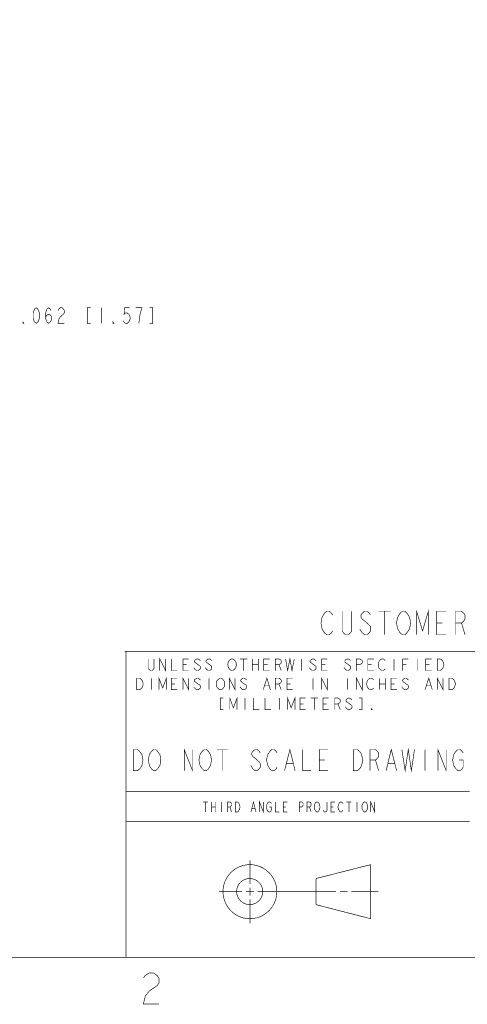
# Model space of a CAD drawing. Extents: x -11 to 11, y -8.5 to 8.5.
# Tile 4 of 10: x 1.8 to 5.4, y -8.4 to -0.5. Entities that reach past the tile are written whole.
import ezdxf

# ---------------------------------------------------------------- set-up
doc = ezdxf.new("R2010")
doc.units = 0
doc.header["$MEASUREMENT"] = 0
doc.layers.add('LAYER_1', color=7, linetype='Continuous')

msp = doc.modelspace()

# ---------------------------------------------------------------- linework, layer by layer
at = {"layer": 'LAYER_1', "const_width": 0.005}
for points in [[(-10.5, 7.99917), (-10.5, -8.00083), (10.5, -8.00083)], [(1.96332, -2.86417), (1.97, -2.8425), (1.98834, -2.8325), (2.00666, -2.8425), (2.01333, -2.86417), (2.00666, -2.88583), (2, -2.89583), (1.98834, -2.90584), (1.975, -2.89583), (1.97, -2.88583), (1.96332, -2.86417), (1.96332, -2.8225), (1.97, -2.8025), (1.975, -2.79083), (1.98834, -2.78084), (2, -2.79083), (2.00666, -2.8025)], [(2.06333, -2.8025), (2.07, -2.79083), (2.08167, -2.78084), (2.095, -2.78084), (2.10666, -2.79083), (2.11334, -2.8025), (2.11334, -2.8225), (2.10666, -2.8325), (2.095, -2.8425), (2.08167, -2.85416), (2.07, -2.87417), (2.06333, -2.90584), (2.11334, -2.90584)], [(2.32499, -2.78084), (2.29999, -2.78084), (2.29999, -2.90584), (2.32499, -2.90584)], [(2.41333, -2.78084), (2.41333, -2.90584)], [(2.63833, -2.78084), (2.6, -2.78084), (2.595, -2.8325), (2.60666, -2.8225), (2.62, -2.8225), (2.63166, -2.8325), (2.63833, -2.8425), (2.64499, -2.86417), (2.63833, -2.88583), (2.63166, -2.89583), (2.62, -2.90584), (2.60666, -2.90584), (2.595, -2.89583), (2.58832, -2.88583)], [(2.71332, -2.90584), (2.72, -2.85416), (2.725, -2.8225), (2.73166, -2.8025), (2.73834, -2.78084), (2.68833, -2.78084)], [(2.79999, -2.90584), (2.82499, -2.90584), (2.82499, -2.78084), (2.79999, -2.78084)], [(4.27333, -5.3775), (4.26333, -5.3925), (4.24333, -5.40916), (4.22499, -5.40916), (4.205, -5.3925), (4.19667, -5.3775), (4.18666, -5.3625), (4.17833, -5.31416), (4.18666, -5.2675), (4.19667, -5.25083), (4.205, -5.23583), (4.22499, -5.21916), (4.24333, -5.21916), (4.26333, -5.23583), (4.27333, -5.25083)], [(4.42499, -5.21916), (4.42499, -5.3775), (4.415, -5.3925), (4.39499, -5.40916), (4.37667, -5.40916), (4.35833, -5.3925), (4.34833, -5.3775), (4.34833, -5.21916)], [(4.57666, -5.25083), (4.56666, -5.23583), (4.54833, -5.21916), (4.52833, -5.21916), (4.51, -5.23583), (4.5, -5.25083), (4.5, -5.2675), (4.51, -5.2825), (4.52833, -5.29751), (4.54833, -5.31416), (4.56666, -5.33083), (4.57666, -5.34583), (4.57666, -5.3775), (4.56666, -5.3925), (4.54833, -5.40916), (4.52833, -5.40916), (4.51, -5.3925), (4.5, -5.3775), (4.48999, -5.3625)], [(4.64332, -5.21916), (4.73834, -5.21916)], [(4.69, -5.21916), (4.69, -5.40916)], [(4.94667, -5.40916), (4.94667, -5.21916), (4.995, -5.3775), (5.04167, -5.21916), (5.04167, -5.40916)], [(5.18499, -5.40916), (5.10833, -5.40916), (5.10833, -5.21916), (5.18499, -5.21916)], [(5.26, -5.40916), (5.26, -5.21916), (5.30832, -5.21916), (5.32666, -5.23583), (5.33667, -5.25083), (5.33667, -5.2825), (5.32666, -5.29751), (5.30832, -5.31416), (5.26, -5.31416)], [(5.10833, -5.31416), (5.155, -5.31416)], [(5.30832, -5.31416), (5.33667, -5.40916)], [(2.6, -5.54083), (10.5, -5.54083)], [(2.61, -8.00083), (2.61, -5.54083)], [(2.835, -5.6025), (2.835, -5.68083), (2.83, -5.68749), (2.81833, -5.69584), (2.80667, -5.69584), (2.795, -5.68749), (2.78833, -5.68083), (2.78833, -5.6025)], [(2.88166, -5.69584), (2.88166, -5.6025), (2.92833, -5.69584), (2.92833, -5.6025)], [(2.975, -5.6025), (2.975, -5.69584), (3.02166, -5.69584)], [(3.11499, -5.69584), (3.06833, -5.69584), (3.06833, -5.6025), (3.11499, -5.6025)], [(3.20833, -5.61749), (3.20166, -5.61083), (3.19, -5.6025), (3.17833, -5.6025), (3.16667, -5.61083), (3.15999, -5.61749), (3.15999, -5.62583), (3.16667, -5.63249), (3.17833, -5.64084), (3.19, -5.64916), (3.20166, -5.6575), (3.20833, -5.66416), (3.20833, -5.68083), (3.20166, -5.68749), (3.19, -5.69584), (3.17833, -5.69584), (3.16667, -5.68749), (3.15999, -5.68083), (3.155, -5.67251)], [(3.29999, -5.61749), (3.295, -5.61083), (3.28332, -5.6025), (3.27166, -5.6025), (3.26, -5.61083), (3.25334, -5.61749), (3.25334, -5.62583), (3.26, -5.63249), (3.27166, -5.64084), (3.28332, -5.64916), (3.295, -5.6575), (3.29999, -5.66416), (3.29999, -5.68083), (3.295, -5.68749), (3.28332, -5.69584), (3.27166, -5.69584), (3.26, -5.68749), (3.25334, -5.68083), (3.24833, -5.67251)], [(3.52667, -5.6025), (3.585, -5.6025)], [(3.55667, -5.6025), (3.55667, -5.69584)], [(3.625, -5.6025), (3.625, -5.69584)], [(3.67333, -5.6025), (3.67333, -5.69584)], [(3.765, -5.69584), (3.71833, -5.69584), (3.71833, -5.6025), (3.765, -5.6025)], [(3.81166, -5.69584), (3.81166, -5.6025), (3.83999, -5.6025), (3.85333, -5.61083), (3.85833, -5.61749), (3.85833, -5.63249), (3.85333, -5.64084), (3.83999, -5.64916), (3.81166, -5.64916)], [(3.89332, -5.6025), (3.90999, -5.69584), (3.92833, -5.6025), (3.945, -5.69584), (3.96332, -5.6025)], [(4.02166, -5.6025), (4.02166, -5.69584)], [(4.13833, -5.61749), (4.13166, -5.61083), (4.12, -5.6025), (4.10833, -5.6025), (4.09667, -5.61083), (4.08999, -5.61749), (4.08999, -5.62583), (4.09667, -5.63249), (4.10833, -5.64084), (4.12, -5.64916), (4.13166, -5.6575), (4.13833, -5.66416), (4.13833, -5.68083), (4.13166, -5.68749), (4.12, -5.69584), (4.10833, -5.69584), (4.09667, -5.68749), (4.08999, -5.68083), (4.085, -5.67251)], [(4.22999, -5.69584), (4.18332, -5.69584), (4.18332, -5.6025), (4.22999, -5.6025)], [(4.41667, -5.61749), (4.40999, -5.61083), (4.39833, -5.6025), (4.38833, -5.6025), (4.375, -5.61083), (4.37, -5.61749), (4.37, -5.62583), (4.375, -5.63249), (4.38833, -5.64084), (4.39833, -5.64916), (4.40999, -5.6575), (4.41667, -5.66416), (4.41667, -5.68083), (4.40999, -5.68749), (4.39833, -5.69584), (4.38833, -5.69584), (4.375, -5.68749), (4.37, -5.68083), (4.36334, -5.67251)], [(4.46332, -5.69584), (4.46332, -5.6025), (4.49166, -5.6025), (4.50334, -5.61083), (4.51, -5.61749), (4.51, -5.63249), (4.50334, -5.64084), (4.49166, -5.64916), (4.46332, -5.64916)], [(4.60333, -5.69584), (4.555, -5.69584), (4.555, -5.6025), (4.60333, -5.6025)], [(4.695, -5.68083), (4.69, -5.68749), (4.67833, -5.69584), (4.66667, -5.69584), (4.655, -5.68749), (4.64833, -5.68083), (4.64332, -5.67251), (4.63833, -5.64916), (4.64332, -5.62583), (4.64833, -5.61749), (4.655, -5.61083), (4.66667, -5.6025), (4.67833, -5.6025), (4.69, -5.61083), (4.695, -5.61749)], [(4.765, -5.6025), (4.765, -5.69584)], [(4.835, -5.69584), (4.835, -5.6025), (4.88166, -5.6025)], [(4.95166, -5.6025), (4.95166, -5.69584)], [(5.06833, -5.69584), (5.01999, -5.69584), (5.01999, -5.6025), (5.06833, -5.6025)], [(3.06833, -5.64916), (3.09667, -5.64916)], [(3.625, -5.64916), (3.67333, -5.64916)], [(3.71833, -5.64916), (3.74833, -5.64916)], [(3.83999, -5.64916), (3.85833, -5.69584)], [(4.18332, -5.64916), (4.21332, -5.64916)], [(4.555, -5.64916), (4.585, -5.64916)], [(4.835, -5.64916), (4.86334, -5.64916)], [(5.01999, -5.64916), (5.04999, -5.64916)], [(2.81333, -5.75749), (2.81333, -5.85084)], [(2.875, -5.85084), (2.875, -5.75749), (2.905, -5.83584), (2.93499, -5.75749), (2.93499, -5.85084)], [(3.02166, -5.85084), (2.975, -5.85084), (2.975, -5.75749), (3.02166, -5.75749)], [(3.06833, -5.85084), (3.06833, -5.75749), (3.11499, -5.85084), (3.11499, -5.75749)], [(3.20833, -5.7725), (3.20166, -5.76584), (3.19, -5.75749), (3.17833, -5.75749), (3.16667, -5.76584), (3.15999, -5.7725), (3.15999, -5.78084), (3.16667, -5.7875), (3.17833, -5.79584), (3.19, -5.80417), (3.20166, -5.81083), (3.20833, -5.81917), (3.20833, -5.83584), (3.20166, -5.8425), (3.19, -5.85084), (3.17833, -5.85084), (3.16667, -5.8425), (3.15999, -5.83584), (3.155, -5.82749)], [(3.27833, -5.75749), (3.27833, -5.85084)], [(3.44, -5.85084), (3.44, -5.75749), (3.48667, -5.85084), (3.48667, -5.75749)], [(3.58, -5.7725), (3.57332, -5.76584), (3.56166, -5.75749), (3.54999, -5.75749), (3.53833, -5.76584), (3.53332, -5.7725), (3.53332, -5.78084), (3.53833, -5.7875), (3.54999, -5.79584), (3.56166, -5.80417), (3.57332, -5.81083), (3.58, -5.81917), (3.58, -5.83584), (3.57332, -5.8425), (3.56166, -5.85084), (3.54999, -5.85084), (3.53833, -5.8425), (3.53332, -5.83584), (3.52667, -5.82749)], [(3.71332, -5.85084), (3.74333, -5.75749), (3.77166, -5.85084)], [(3.81166, -5.85084), (3.81166, -5.75749), (3.83999, -5.75749), (3.85333, -5.76584), (3.85833, -5.7725), (3.85833, -5.7875), (3.85333, -5.79584), (3.83999, -5.80417), (3.81166, -5.80417)], [(3.95166, -5.85084), (3.905, -5.85084), (3.905, -5.75749), (3.95166, -5.75749)], [(4.11499, -5.75749), (4.11499, -5.85084)], [(4.18332, -5.85084), (4.18332, -5.75749), (4.22999, -5.85084), (4.22999, -5.75749)], [(4.39332, -5.75749), (4.39332, -5.85084)], [(4.46332, -5.85084), (4.46332, -5.75749), (4.51, -5.85084), (4.51, -5.75749)], [(4.60333, -5.83584), (4.59667, -5.8425), (4.585, -5.85084), (4.57332, -5.85084), (4.56166, -5.8425), (4.555, -5.83584), (4.54999, -5.82749), (4.545, -5.80417), (4.54999, -5.78084), (4.555, -5.7725), (4.56166, -5.76584), (4.57332, -5.75749), (4.585, -5.75749), (4.59667, -5.76584), (4.60333, -5.7725)], [(4.64833, -5.75749), (4.64833, -5.85084)], [(4.695, -5.75749), (4.695, -5.85084)], [(4.78833, -5.85084), (4.74166, -5.85084), (4.74166, -5.75749), (4.78833, -5.75749)], [(4.88166, -5.7725), (4.875, -5.76584), (4.86334, -5.75749), (4.85333, -5.75749), (4.83999, -5.76584), (4.835, -5.7725), (4.835, -5.78084), (4.83999, -5.7875), (4.85333, -5.79584), (4.86334, -5.80417), (4.875, -5.81083), (4.88166, -5.81917), (4.88166, -5.83584), (4.875, -5.8425), (4.86334, -5.85084), (4.85333, -5.85084), (4.83999, -5.8425), (4.835, -5.83584), (4.82833, -5.82749)], [(5.015, -5.85084), (5.045, -5.75749), (5.07332, -5.85084)], [(5.11334, -5.85084), (5.11334, -5.75749), (5.15999, -5.85084), (5.15999, -5.75749)], [(2.975, -5.80417), (3.00334, -5.80417)], [(3.72499, -5.81917), (3.76, -5.81917)], [(3.83999, -5.80417), (3.85833, -5.85084)], [(3.905, -5.80417), (3.93332, -5.80417)], [(4.64833, -5.80417), (4.695, -5.80417)], [(4.74166, -5.80417), (4.76999, -5.80417)], [(5.02667, -5.81917), (5.06166, -5.81917)], [(3.39166, -5.9175), (3.36833, -5.9175), (3.36833, -6.01083), (3.39166, -6.01083)], [(3.445, -6.01083), (3.445, -5.9175), (3.47333, -5.99583), (3.50334, -5.9175), (3.50334, -6.01083)], [(3.56666, -5.9175), (3.56666, -6.01083)], [(3.635, -5.9175), (3.635, -6.01083), (3.68332, -6.01083)], [(3.72833, -5.9175), (3.72833, -6.01083), (3.775, -6.01083)], [(3.845, -5.9175), (3.845, -6.01083)], [(3.90999, -6.01083), (3.90999, -5.9175), (3.93833, -5.99583), (3.96833, -5.9175), (3.96833, -6.01083)], [(4.055, -6.01083), (4.00833, -6.01083), (4.00833, -5.9175), (4.055, -5.9175)], [(4.095, -5.9175), (4.15333, -5.9175)], [(4.125, -5.9175), (4.125, -6.01083)], [(4.23999, -6.01083), (4.19333, -6.01083), (4.19333, -5.9175), (4.23999, -5.9175)], [(4.28666, -6.01083), (4.28666, -5.9175), (4.315, -5.9175), (4.32833, -5.92583), (4.33333, -5.9325), (4.33333, -5.9475), (4.32833, -5.95583), (4.315, -5.96417), (4.28666, -5.96417)], [(4.42666, -5.9325), (4.42, -5.92583), (4.40832, -5.9175), (4.39833, -5.9175), (4.385, -5.92583), (4.37999, -5.9325), (4.37999, -5.94083), (4.385, -5.9475), (4.39833, -5.95583), (4.40832, -5.96417), (4.42, -5.9725), (4.42666, -5.97916), (4.42666, -5.99583), (4.42, -6.0025), (4.40832, -6.01083), (4.39833, -6.01083), (4.385, -6.0025), (4.37999, -5.99583), (4.375, -5.9875)], [(4.485, -6.01083), (4.50833, -6.01083), (4.50833, -5.9175), (4.485, -5.9175)], [(4.00833, -5.96417), (4.03666, -5.96417)], [(4.19333, -5.96417), (4.22333, -5.96417)], [(4.315, -5.96417), (4.33333, -6.01083)], [(3.07833, -6.50083), (3.07833, -6.33083), (3.14499, -6.50083), (3.14499, -6.33083)], [(3.34166, -6.33083), (3.42666, -6.33083)], [(3.38333, -6.33083), (3.38333, -6.50083)], [(3.69, -6.35916), (3.68167, -6.34583), (3.665, -6.33083), (3.64833, -6.33083), (3.62999, -6.34583), (3.62166, -6.35916), (3.62166, -6.3725), (3.62999, -6.3875), (3.64833, -6.40083), (3.665, -6.41583), (3.68167, -6.43083), (3.69, -6.44417), (3.69, -6.4725), (3.68167, -6.48583), (3.665, -6.50083), (3.64833, -6.50083), (3.62999, -6.48583), (3.62166, -6.4725), (3.61334, -6.4575)], [(3.82499, -6.4725), (3.81833, -6.48583), (3.79999, -6.50083), (3.78332, -6.50083), (3.76666, -6.48583), (3.75833, -6.4725), (3.75, -6.4575), (3.73999, -6.41583), (3.75, -6.3725), (3.75833, -6.35916), (3.76666, -6.34583), (3.78332, -6.33083), (3.79999, -6.33083), (3.81833, -6.34583), (3.82499, -6.35916)], [(3.885, -6.50083), (3.92833, -6.33083), (3.97, -6.50083)], [(4.03, -6.33083), (4.03, -6.50083), (4.09833, -6.50083)], [(4.23333, -6.50083), (4.165, -6.50083), (4.165, -6.33083), (4.23333, -6.33083)], [(4.57332, -6.50083), (4.57332, -6.33083), (4.61666, -6.33083), (4.63333, -6.34583), (4.64166, -6.35916), (4.64166, -6.3875), (4.63333, -6.40083), (4.61666, -6.41583), (4.57332, -6.41583)], [(4.70166, -6.50083), (4.74333, -6.33083), (4.78666, -6.50083)], [(4.82833, -6.33083), (4.85499, -6.50083), (4.87999, -6.33083), (4.905, -6.50083), (4.93, -6.33083)], [(5.015, -6.33083), (5.015, -6.50083)], [(5.11833, -6.50083), (5.11833, -6.33083), (5.18499, -6.50083), (5.18499, -6.33083)], [(5.28833, -6.41583), (5.32167, -6.41583), (5.32167, -6.4725), (5.31333, -6.48583), (5.29666, -6.50083), (5.28, -6.50083), (5.26333, -6.48583), (5.25334, -6.4725), (5.245, -6.4575), (5.23667, -6.41583), (5.245, -6.3725), (5.25334, -6.35916), (5.26333, -6.34583), (5.28, -6.33083), (5.29666, -6.33083), (5.31333, -6.34583), (5.32167, -6.35916)], [(3.90333, -6.44417), (3.95333, -6.44417)], [(4.165, -6.41583), (4.20833, -6.41583)], [(4.61666, -6.41583), (4.64166, -6.50083)], [(4.71833, -6.44417), (4.76999, -6.44417)], [(2.61, -6.66583), (5.375, -6.66583)], [(3.22999, -6.7525), (3.26999, -6.7525)], [(3.25, -6.7525), (3.25, -6.8325)], [(3.29833, -6.7525), (3.29833, -6.8325)], [(3.29833, -6.7925), (3.33, -6.7925)], [(3.33, -6.7525), (3.33, -6.8325)], [(3.37834, -6.7525), (3.37834, -6.8325)], [(3.42666, -6.8325), (3.42666, -6.7525), (3.44667, -6.7525), (3.455, -6.75749), (3.45833, -6.76584), (3.45833, -6.7775), (3.455, -6.78583), (3.44667, -6.7925), (3.42666, -6.7925)], [(3.44667, -6.7925), (3.45833, -6.8325)], [(3.61499, -6.8325), (3.635, -6.7525), (3.655, -6.8325)], [(3.62333, -6.80583), (3.64666, -6.80583)], [(3.68332, -6.8325), (3.68332, -6.7525), (3.71499, -6.8325), (3.71499, -6.7525)], [(3.76333, -6.7925), (3.77833, -6.7925), (3.77833, -6.8175), (3.775, -6.82583), (3.76666, -6.8325), (3.75833, -6.8325), (3.75, -6.82583), (3.74666, -6.8175), (3.74333, -6.81249), (3.73834, -6.7925), (3.74333, -6.7725), (3.74666, -6.76584), (3.75, -6.75749), (3.75833, -6.7525), (3.76666, -6.7525), (3.775, -6.75749), (3.77833, -6.76584)], [(3.80999, -6.7525), (3.80999, -6.8325), (3.84333, -6.8325)], [(3.90666, -6.8325), (3.875, -6.8325), (3.875, -6.7525), (3.90666, -6.7525)], [(3.875, -6.7925), (3.89499, -6.7925)], [(4.00334, -6.8325), (4.00334, -6.7525), (4.02333, -6.7525), (4.03, -6.75749), (4.03499, -6.76584), (4.03499, -6.7775), (4.03, -6.78583), (4.02333, -6.7925), (4.00334, -6.7925)], [(4.06666, -6.8325), (4.06666, -6.7525), (4.08667, -6.7525), (4.095, -6.75749), (4.09833, -6.76584), (4.09833, -6.7775), (4.095, -6.78583), (4.08667, -6.7925), (4.06666, -6.7925)], [(4.08667, -6.7925), (4.09833, -6.8325)], [(4.22666, -6.7525), (4.22666, -6.8175), (4.22333, -6.82583), (4.21499, -6.8325), (4.20667, -6.8325), (4.19832, -6.82583), (4.195, -6.8175)], [(4.29, -6.8325), (4.25833, -6.8325), (4.25833, -6.7525), (4.29, -6.7525)], [(4.25833, -6.7925), (4.27833, -6.7925)], [(4.35499, -6.8175), (4.34999, -6.82583), (4.34333, -6.8325), (4.335, -6.8325), (4.32666, -6.82583), (4.32332, -6.8175), (4.31833, -6.81249), (4.315, -6.7925), (4.31833, -6.7725), (4.32332, -6.76584), (4.32666, -6.75749), (4.335, -6.7525), (4.34333, -6.7525), (4.34999, -6.75749), (4.35499, -6.76584)], [(4.38333, -6.7525), (4.42333, -6.7525)], [(4.40333, -6.7525), (4.40333, -6.8325)], [(4.46666, -6.7525), (4.46666, -6.8325)], [(4.57833, -6.8325), (4.57833, -6.7525), (4.61, -6.8325), (4.61, -6.7525)], [(5.375, -6.91083), (2.61, -6.91083)], [(3.60666, -7.41083), (3.60666, -7.2225)], [(4.13833, -7.36749), (4.57833, -7.25584)], [(4.57833, -7.69083), (4.57833, -7.25584)], [(4.13833, -7.57749), (4.13833, -7.36749)], [(3.35666, -7.4725), (3.54334, -7.4725)], [(3.57499, -7.4725), (3.63833, -7.4725)], [(3.60666, -7.50417), (3.60666, -7.44083)], [(3.66834, -7.4725), (4.29833, -7.4725)], [(4.33, -7.4725), (4.39332, -7.4725)], [(4.42333, -7.4725), (4.64, -7.4725)], [(3.60666, -7.72749), (3.60666, -7.53583)], [(4.13833, -7.57749), (4.57833, -7.69083)], [(2.75, -8.1675), (2.765, -8.14583), (2.79833, -8.12583), (2.82833, -8.12583), (2.86, -8.14583), (2.875, -8.1675), (2.875, -8.20917), (2.86, -8.22916), (2.82833, -8.25083), (2.79833, -8.27083), (2.765, -8.31249), (2.75, -8.37583), (2.875, -8.37583)]]:
    msp.add_lwpolyline(points, dxfattribs=at)
for points in [[(1.88833, -2.90584), (1.875, -2.89583), (1.87, -2.88583), (1.86334, -2.86417), (1.86334, -2.8225), (1.87, -2.8025), (1.875, -2.79083), (1.88833, -2.78084), (1.9, -2.79083), (1.90666, -2.8025), (1.91333, -2.8225), (1.91333, -2.86417), (1.90666, -2.88583), (1.9, -2.89583)], [(1.78833, -2.90584), (1.78166, -2.90584), (1.78166, -2.89583)], [(2.51333, -2.90584), (2.50666, -2.90584), (2.50666, -2.89583)], [(4.87999, -5.3775), (4.87, -5.3925), (4.85166, -5.40916), (4.83333, -5.40916), (4.81333, -5.3925), (4.805, -5.3775), (4.795, -5.3625), (4.78499, -5.31416), (4.795, -5.2675), (4.805, -5.25083), (4.81333, -5.23583), (4.83333, -5.21916), (4.85166, -5.21916), (4.87, -5.23583), (4.87999, -5.25083), (4.89, -5.2675), (4.9, -5.31416), (4.89, -5.3625)], [(3.48667, -5.68083), (3.47999, -5.68749), (3.46833, -5.69584), (3.45833, -5.69584), (3.445, -5.68749), (3.44, -5.68083), (3.43332, -5.67251), (3.42833, -5.64916), (3.43332, -5.62583), (3.44, -5.61749), (3.445, -5.61083), (3.45833, -5.6025), (3.46833, -5.6025), (3.47999, -5.61083), (3.48667, -5.61749), (3.49333, -5.62583), (3.49833, -5.64916), (3.49333, -5.67251)], [(5.11334, -5.6025), (5.13833, -5.6025), (5.14833, -5.61083), (5.155, -5.61749), (5.15999, -5.62583), (5.16667, -5.64916), (5.15999, -5.67251), (5.155, -5.68083), (5.14833, -5.68749), (5.13833, -5.69584), (5.11334, -5.69584)], [(2.695, -5.75749), (2.72, -5.75749), (2.72999, -5.76584), (2.73667, -5.7725), (2.74333, -5.78084), (2.74833, -5.80417), (2.74333, -5.82749), (2.73667, -5.83584), (2.72999, -5.8425), (2.72, -5.85084), (2.695, -5.85084)], [(3.39332, -5.83584), (3.38833, -5.8425), (3.375, -5.85084), (3.36499, -5.85084), (3.35333, -5.8425), (3.34667, -5.83584), (3.33999, -5.82749), (3.335, -5.80417), (3.33999, -5.78084), (3.34667, -5.7725), (3.35333, -5.76584), (3.36499, -5.75749), (3.375, -5.75749), (3.38833, -5.76584), (3.39332, -5.7725), (3.4, -5.78084), (3.405, -5.80417), (3.4, -5.82749)], [(5.20667, -5.75749), (5.22999, -5.75749), (5.24166, -5.76584), (5.24833, -5.7725), (5.25334, -5.78084), (5.26, -5.80417), (5.25334, -5.82749), (5.24833, -5.83584), (5.24166, -5.8425), (5.22999, -5.85084), (5.20667, -5.85084)], [(4.58999, -6.01083), (4.58333, -6.01083), (4.58333, -6.0025)], [(2.67, -6.33083), (2.70333, -6.33083), (2.72, -6.34583), (2.72999, -6.35916), (2.73834, -6.3725), (2.74666, -6.41583), (2.73834, -6.4575), (2.72999, -6.4725), (2.72, -6.48583), (2.70333, -6.50083), (2.67, -6.50083)], [(2.87333, -6.4725), (2.86499, -6.48583), (2.84833, -6.50083), (2.83167, -6.50083), (2.815, -6.48583), (2.805, -6.4725), (2.79833, -6.4575), (2.78833, -6.41583), (2.79833, -6.3725), (2.805, -6.35916), (2.815, -6.34583), (2.83167, -6.33083), (2.84833, -6.33083), (2.86499, -6.34583), (2.87333, -6.35916), (2.88333, -6.3725), (2.89, -6.41583), (2.88333, -6.4575)], [(3.28166, -6.4725), (3.27333, -6.48583), (3.25666, -6.50083), (3.23999, -6.50083), (3.22333, -6.48583), (3.21332, -6.4725), (3.205, -6.4575), (3.19667, -6.41583), (3.205, -6.3725), (3.21332, -6.35916), (3.22333, -6.34583), (3.23999, -6.33083), (3.25666, -6.33083), (3.27333, -6.34583), (3.28166, -6.35916), (3.29, -6.3725), (3.29833, -6.41583), (3.29, -6.4575)], [(4.43833, -6.33083), (4.47167, -6.33083), (4.48834, -6.34583), (4.49833, -6.35916), (4.50499, -6.3725), (4.515, -6.41583), (4.50499, -6.4575), (4.49833, -6.4725), (4.48834, -6.48583), (4.47167, -6.50083), (4.43833, -6.50083)], [(3.48999, -6.7525), (3.50666, -6.7525), (3.515, -6.75749), (3.51832, -6.76584), (3.52333, -6.7725), (3.52667, -6.7925), (3.52333, -6.81249), (3.51832, -6.8175), (3.515, -6.82583), (3.50666, -6.8325), (3.48999, -6.8325)], [(4.16333, -6.8175), (4.15832, -6.82583), (4.15, -6.8325), (4.14332, -6.8325), (4.135, -6.82583), (4.12999, -6.8175), (4.12667, -6.81249), (4.12333, -6.7925), (4.12667, -6.7725), (4.12999, -6.76584), (4.135, -6.75749), (4.14332, -6.7525), (4.15, -6.7525), (4.15832, -6.75749), (4.16333, -6.76584), (4.16667, -6.7725), (4.17, -6.7925), (4.16667, -6.81249)], [(4.54666, -6.8175), (4.54334, -6.82583), (4.53499, -6.8325), (4.52667, -6.8325), (4.51832, -6.82583), (4.515, -6.8175), (4.51, -6.81249), (4.50666, -6.7925), (4.51, -6.7725), (4.515, -6.76584), (4.51832, -6.75749), (4.52667, -6.7525), (4.53499, -6.7525), (4.54334, -6.75749), (4.54666, -6.76584), (4.54999, -6.7725), (4.555, -6.7925), (4.54999, -6.81249)], [(3.82332, -7.4725), (3.82132, -7.502), (3.81549, -7.53034), (3.80611, -7.55724), (3.79345, -7.58244), (3.77777, -7.60567), (3.75937, -7.62666), (3.73849, -7.64516), (3.71542, -7.66089), (3.69044, -7.67359), (3.6638, -7.68299), (3.63578, -7.68883), (3.60666, -7.69083), (3.57719, -7.68883), (3.54895, -7.68299), (3.52219, -7.67359), (3.49716, -7.66089), (3.47412, -7.64516), (3.45333, -7.62666), (3.43504, -7.60567), (3.41951, -7.58244), (3.40698, -7.55724), (3.39772, -7.53034), (3.39197, -7.502), (3.39, -7.4725), (3.39197, -7.44303), (3.39772, -7.41478), (3.40698, -7.38802), (3.41951, -7.36299), (3.43504, -7.33996), (3.45333, -7.31917), (3.47412, -7.30088), (3.49716, -7.28534), (3.52219, -7.27282), (3.54895, -7.26355), (3.57719, -7.25781), (3.60666, -7.25584), (3.63578, -7.25781), (3.6638, -7.26355), (3.69044, -7.27282), (3.71542, -7.28534), (3.73849, -7.30088), (3.75937, -7.31917), (3.77777, -7.33996), (3.79345, -7.36299), (3.80611, -7.38802), (3.81549, -7.41478), (3.82132, -7.44303)], [(3.71, -7.4725), (3.70902, -7.48647), (3.70616, -7.49995), (3.70156, -7.51281), (3.69537, -7.52491), (3.68772, -7.5361), (3.67875, -7.54625), (3.6686, -7.55522), (3.6574, -7.56287), (3.64531, -7.56906), (3.63245, -7.57365), (3.61896, -7.57651), (3.60499, -7.57749), (3.59067, -7.57651), (3.57696, -7.57365), (3.56398, -7.56906), (3.55185, -7.56287), (3.54069, -7.55522), (3.53062, -7.54625), (3.52177, -7.5361), (3.51426, -7.52491), (3.5082, -7.51281), (3.50373, -7.49995), (3.50095, -7.48647), (3.5, -7.4725), (3.50095, -7.45818), (3.50373, -7.44447), (3.5082, -7.43148), (3.51426, -7.41935), (3.52177, -7.40819), (3.53062, -7.39812), (3.54069, -7.38927), (3.55185, -7.38175), (3.56398, -7.3757), (3.57696, -7.37122), (3.59067, -7.36844), (3.60499, -7.36749), (3.61896, -7.36844), (3.63245, -7.37122), (3.64531, -7.3757), (3.6574, -7.38175), (3.6686, -7.38927), (3.67875, -7.39812), (3.68772, -7.40819), (3.69537, -7.41935), (3.70156, -7.43148), (3.70616, -7.44447), (3.70902, -7.45818)]]:
    msp.add_lwpolyline(points, close=True, dxfattribs=at)

doc.saveas('drawing.dxf')
